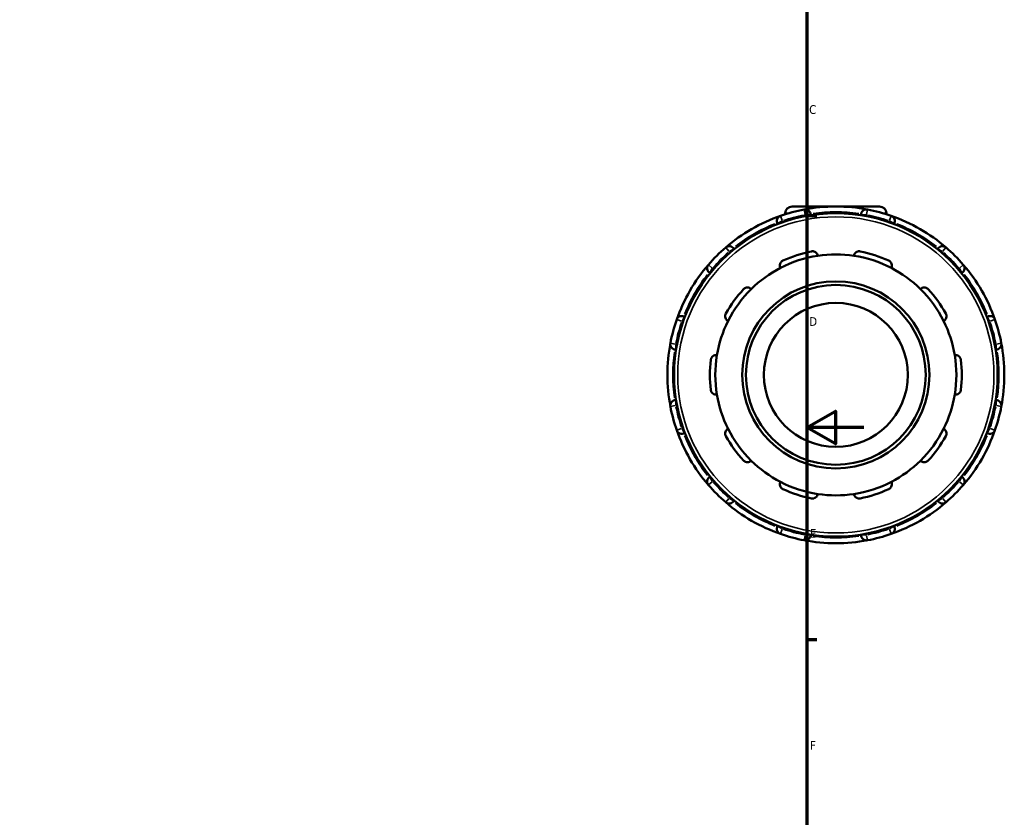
# Model space of a CAD drawing. Header units: millimetres. Extents: x -1 to 918, y -402 to 723.
# Tile 7 of 11: x 545 to 890, y 160 to 440. Entities that reach past the tile are written whole.
import ezdxf

# ---------------------------------------------------------------- set-up
doc = ezdxf.new("R2010")
doc.units = ezdxf.units.MM
for name, color, linetype, lineweight in [('Border (ANSI)', 7, 'Continuous', 70), ('Visible (ANSI)', 7, 'Continuous', 50), ('Visible Narrow (ANSI)', 7, 'Continuous', 35)]:
    doc.layers.add(name, color=color, linetype=linetype, lineweight=lineweight)
doc.styles.add('Note Text (ANSI)', font='tahoma.ttf')

# ---------------------------------------------------------------- blocks, each defined once
blk = doc.blocks.new('Borders Default Border')
at = {"layer": 'Border (ANSI)'}
for p, q in [((821, 371.25), (824.45, 371.25)), ((821, 222.75), (824.45, 222.75))]:
    blk.add_line(p, q, dxfattribs=at)
at = {"layer": 'Border (ANSI)', "flags": 128}
for points in [[(20, 20), (20, 574), (821, 574), (821, 20), (20, 20)], [(841, 297), (821, 297), (831, 302.77), (831, 291.23), (821, 297)]]:
    blk.add_lwpolyline(points, dxfattribs=at)
at = {"layer": 'Border (ANSI)', "char_height": 3.05, "attachment_point": 7, "style": 'Note Text (ANSI)'}
for s, insert in [('C', (821.8, 406.8)), ('D', (821.81, 332.6)), ('E', (822.05, 258.35)), ('F', (822.14, 184.1))]:
    blk.add_mtext(s, dxfattribs=dict(at, insert=insert))

msp = doc.modelspace()

# ---------------------------------------------------------------- linework, layer by layer
at = {"layer": 'Visible (ANSI)'}
for p, q in [((815.808, 374.427), (846.488, 374.427)), ((813.448, 372.067), (813.448, 371.71)), ((822.298, 371.372), (822.298, 371.518)), ((839.998, 371.518), (839.998, 371.372)), ((848.848, 372.067), (848.848, 371.71)), ((810.767, 368.429), (810.84, 368.302)), ((851.456, 368.302), (851.529, 368.429)), ((795.511, 359.452), (795.438, 359.579)), ((866.858, 359.579), (866.784, 359.452)), ((786.996, 351.137), (787.124, 351.064)), ((875.172, 351.064), (875.299, 351.137)), ((778.274, 335.735), (778.146, 335.809)), ((884.149, 335.809), (884.022, 335.735)), ((775.057, 324.277), (775.203, 324.277)), ((887.092, 324.277), (887.239, 324.277)), ((775.203, 306.577), (775.057, 306.577)), ((887.239, 306.577), (887.092, 306.577)), ((778.146, 295.046), (778.274, 295.12)), ((884.022, 295.12), (884.149, 295.046)), ((787.124, 279.791), (786.996, 279.718)), ((875.299, 279.718), (875.172, 279.791)), ((795.438, 271.276), (795.511, 271.403)), ((866.784, 271.403), (866.858, 271.276)), ((810.84, 262.553), (810.767, 262.426)), ((851.529, 262.426), (851.456, 262.553)), ((822.298, 259.336), (822.298, 259.483)), ((839.998, 259.483), (839.998, 259.336))]:
    msp.add_line(p, q, dxfattribs=at)
for radius in [56.64, 32.76, 31.5, 25.2]:
    msp.add_circle((831.148, 315.427), radius, dxfattribs=at)
for centre, radius, start, end in [((831.148, 315.427), 59, 100.83948, 109.16052), ((815.808, 372.067), 2.36, 90, 180), ((831.148, 315.427), 59, 79.16052, 100.83948), ((820.408, 371.518), 1.89, 0, 100.83948), ((841.888, 371.518), 1.89, 79.16052, 180), ((831.148, 315.427), 59, 70.83948, 79.16052), ((846.488, 372.067), 2.36, 0, 90), ((831.148, 315.427), 59, 109.16052, 130.83948), ((812.403, 369.374), 1.89, 109.16052, 210), ((831.148, 315.427), 59, 49.16052, 70.83948), ((849.892, 369.374), 1.89, 330, 70.83948), ((831.148, 315.427), 59, 130.83948, 139.16052), ((793.801, 358.634), 1.89, 30, 130.83948), ((831.148, 315.427), 44.1, 101.14938, 114.85062), ((831.148, 315.427), 44.1, 65.14938, 78.85062), ((868.494, 358.634), 1.89, 49.16052, 150), ((831.148, 315.427), 59, 40.83948, 49.16052), ((831.148, 315.427), 42.21, 98.58368, 117.41632), ((831.148, 315.427), 42.21, 81.41632, 98.58368), ((831.148, 315.427), 42.21, 62.58368, 81.41632), ((831.148, 315.427), 59, 139.16052, 160.83948), ((787.941, 352.774), 1.89, 139.16052, 240), ((831.148, 315.427), 42.21, 117.41632, 134.58368), ((831.148, 315.427), 42.21, 45.41632, 62.58368), ((874.354, 352.774), 1.89, 300, 40.83948), ((831.148, 315.427), 59, 19.16052, 40.83948), ((831.148, 315.427), 44.1, 137.14938, 150.85062), ((831.148, 315.427), 42.21, 134.58368, 153.41632), ((831.148, 315.427), 42.21, 26.58368, 45.41632), ((831.148, 315.427), 44.1, 29.14938, 42.85062), ((831.148, 315.427), 59, 160.83948, 169.16052), ((777.201, 334.172), 1.89, 60, 160.83948), ((885.094, 334.172), 1.89, 19.16052, 120), ((831.148, 315.427), 59, 10.83948, 19.16052), ((831.148, 315.427), 42.21, 153.41632, 170.58368), ((831.148, 315.427), 42.21, 9.41632, 26.58368), ((831.148, 315.427), 59, 169.16052, 190.83948), ((775.057, 326.167), 1.89, 169.16052, 270), ((887.239, 326.167), 1.89, 270, 10.83948), ((831.148, 315.427), 59, 349.16052, 10.83948), ((831.148, 315.427), 42.21, 170.58368, 189.41632), ((831.148, 315.427), 42.21, 350.58368, 9.41632), ((831.148, 315.427), 44.1, 173.14938, 186.85062), ((831.148, 315.427), 44.1, 353.14938, 6.85062), ((831.148, 315.427), 42.21, 189.41632, 206.58368), ((831.148, 315.427), 42.21, 333.41632, 350.58368), ((775.057, 304.687), 1.89, 90, 190.83948), ((831.148, 315.427), 59, 190.83948, 199.16052), ((831.148, 315.427), 59, 340.83948, 349.16052), ((887.239, 304.687), 1.89, 349.16052, 90), ((831.148, 315.427), 59, 199.16052, 220.83948), ((777.201, 296.683), 1.89, 199.16052, 300), ((831.148, 315.427), 44.1, 209.14938, 222.85062), ((831.148, 315.427), 42.21, 206.58368, 225.41632), ((831.148, 315.427), 42.21, 314.58368, 333.41632), ((831.148, 315.427), 44.1, 317.14938, 330.85062), ((831.148, 315.427), 59, 319.16052, 340.83948), ((885.094, 296.683), 1.89, 240, 340.83948), ((831.148, 315.427), 42.21, 225.41632, 242.58368), ((831.148, 315.427), 42.21, 297.41632, 314.58368), ((787.941, 278.081), 1.89, 120, 220.83948), ((874.354, 278.081), 1.89, 319.16052, 60), ((831.148, 315.427), 59, 220.83948, 229.16052), ((831.148, 315.427), 42.21, 242.58368, 261.41632), ((831.148, 315.427), 42.21, 278.58368, 297.41632), ((831.148, 315.427), 59, 310.83948, 319.16052), ((831.148, 315.427), 44.1, 245.14938, 258.85062), ((831.148, 315.427), 42.21, 261.41632, 278.58368), ((831.148, 315.427), 44.1, 281.14938, 294.85062), ((793.801, 272.221), 1.89, 229.16052, 330), ((831.148, 315.427), 59, 229.16052, 250.83948), ((831.148, 315.427), 59, 289.16052, 310.83948), ((868.494, 272.221), 1.89, 210, 310.83948), ((812.403, 261.481), 1.89, 150, 250.83948), ((849.892, 261.481), 1.89, 289.16052, 30), ((831.148, 315.427), 59, 250.83948, 259.16052), ((820.408, 259.336), 1.89, 259.16052, 0), ((841.888, 259.336), 1.89, 180, 280.83948), ((831.148, 315.427), 59, 280.83948, 289.16052), ((831.148, 315.427), 59, 259.16052, 280.83948)]:
    msp.add_arc(centre, radius, start, end, dxfattribs=at)
for points, knots in [([(822.62, 358.695), (822.752, 358.721), (822.887, 358.733), (823.155, 358.728), (823.287, 358.711), (823.666, 358.623), (823.894, 358.513), (824.292, 358.233), (824.475, 358.033), (824.731, 357.605), (824.81, 357.38), (824.848, 357.165)], [0.35638748, 0.35638748, 0.35638748, 0.35638748, 0.3965806, 0.3965806, 0.43677371, 0.43677371, 0.51715995, 0.51715995, 0.61496745, 0.61496745, 0.70681786, 0.70681786, 0.70681786, 0.70681786]), ([(837.448, 357.165), (837.485, 357.38), (837.564, 357.605), (837.821, 358.033), (838.004, 358.233), (838.402, 358.513), (838.629, 358.623), (839.008, 358.711), (839.141, 358.728), (839.408, 358.733), (839.544, 358.721), (839.675, 358.695)], [0.67957108, 0.67957108, 0.67957108, 0.67957108, 0.77142148, 0.77142148, 0.86922899, 0.86922899, 0.94961522, 0.94961522, 0.98980834, 0.98980834, 1.03000146, 1.03000146, 1.03000146, 1.03000146]), ([(811.712, 352.897), (811.616, 353.093), (811.548, 353.321), (811.503, 353.818), (811.534, 354.087), (811.691, 354.548), (811.811, 354.771), (812.066, 355.065), (812.163, 355.156), (812.376, 355.318), (812.493, 355.388), (812.615, 355.444)], [0.67957108, 0.67957108, 0.67957108, 0.67957108, 0.77142148, 0.77142148, 0.86922899, 0.86922899, 0.94961522, 0.94961522, 0.98980834, 0.98980834, 1.03000146, 1.03000146, 1.03000146, 1.03000146]), ([(849.681, 355.444), (849.802, 355.388), (849.919, 355.318), (850.133, 355.156), (850.23, 355.065), (850.485, 354.771), (850.604, 354.548), (850.761, 354.087), (850.792, 353.818), (850.748, 353.321), (850.68, 353.093), (850.583, 352.897)], [0.35638748, 0.35638748, 0.35638748, 0.35638748, 0.3965806, 0.3965806, 0.43677371, 0.43677371, 0.51715995, 0.51715995, 0.61496745, 0.61496745, 0.70681786, 0.70681786, 0.70681786, 0.70681786]), ([(798.817, 345.419), (798.908, 345.518), (799.01, 345.607), (799.23, 345.76), (799.347, 345.824), (799.705, 345.976), (799.954, 346.02), (800.441, 346.028), (800.707, 345.973), (801.165, 345.778), (801.361, 345.643), (801.518, 345.49)], [0.35638748, 0.35638748, 0.35638748, 0.35638748, 0.3965806, 0.3965806, 0.43677371, 0.43677371, 0.51715995, 0.51715995, 0.61496745, 0.61496745, 0.70681786, 0.70681786, 0.70681786, 0.70681786]), ([(860.777, 345.49), (860.934, 345.643), (861.13, 345.778), (861.589, 345.973), (861.855, 346.028), (862.341, 346.02), (862.59, 345.976), (862.948, 345.824), (863.066, 345.76), (863.285, 345.607), (863.388, 345.518), (863.479, 345.419)], [0.67957108, 0.67957108, 0.67957108, 0.67957108, 0.77142148, 0.77142148, 0.86922899, 0.86922899, 0.94961522, 0.94961522, 0.98980834, 0.98980834, 1.03000146, 1.03000146, 1.03000146, 1.03000146]), ([(793.4, 334.317), (793.207, 334.419), (793.017, 334.564), (792.69, 334.939), (792.556, 335.175), (792.413, 335.64), (792.378, 335.891), (792.412, 336.279), (792.436, 336.41), (792.514, 336.666), (792.568, 336.791), (792.633, 336.908)], [0.67957108, 0.67957108, 0.67957108, 0.67957108, 0.77142148, 0.77142148, 0.86922899, 0.86922899, 0.94961522, 0.94961522, 0.98980834, 0.98980834, 1.03000146, 1.03000146, 1.03000146, 1.03000146]), ([(869.663, 336.908), (869.728, 336.791), (869.781, 336.666), (869.859, 336.41), (869.884, 336.279), (869.917, 335.891), (869.883, 335.64), (869.739, 335.175), (869.606, 334.939), (869.278, 334.564), (869.089, 334.419), (868.895, 334.317)], [0.35638748, 0.35638748, 0.35638748, 0.35638748, 0.3965806, 0.3965806, 0.43677371, 0.43677371, 0.51715995, 0.51715995, 0.61496745, 0.61496745, 0.70681786, 0.70681786, 0.70681786, 0.70681786]), ([(787.363, 320.688), (787.379, 320.821), (787.409, 320.953), (787.497, 321.206), (787.554, 321.327), (787.754, 321.66), (787.93, 321.843), (788.319, 322.134), (788.566, 322.247), (789.052, 322.358), (789.29, 322.364), (789.506, 322.333)], [0.35638748, 0.35638748, 0.35638748, 0.35638748, 0.3965806, 0.3965806, 0.43677371, 0.43677371, 0.51715995, 0.51715995, 0.61496745, 0.61496745, 0.70681786, 0.70681786, 0.70681786, 0.70681786]), ([(872.789, 322.333), (873.005, 322.364), (873.244, 322.358), (873.73, 322.247), (873.977, 322.134), (874.366, 321.843), (874.541, 321.66), (874.742, 321.327), (874.799, 321.206), (874.886, 320.953), (874.917, 320.821), (874.933, 320.688)], [0.67957108, 0.67957108, 0.67957108, 0.67957108, 0.77142148, 0.77142148, 0.86922899, 0.86922899, 0.94961522, 0.94961522, 0.98980834, 0.98980834, 1.03000146, 1.03000146, 1.03000146, 1.03000146]), ([(789.506, 308.522), (789.29, 308.491), (789.052, 308.496), (788.566, 308.608), (788.319, 308.72), (787.93, 309.012), (787.754, 309.195), (787.554, 309.528), (787.497, 309.649), (787.409, 309.902), (787.379, 310.034), (787.363, 310.167)], [0.67957108, 0.67957108, 0.67957108, 0.67957108, 0.77142148, 0.77142148, 0.86922899, 0.86922899, 0.94961522, 0.94961522, 0.98980834, 0.98980834, 1.03000146, 1.03000146, 1.03000146, 1.03000146]), ([(874.933, 310.167), (874.917, 310.034), (874.886, 309.902), (874.799, 309.649), (874.742, 309.528), (874.541, 309.195), (874.366, 309.012), (873.977, 308.72), (873.73, 308.608), (873.244, 308.496), (873.005, 308.491), (872.789, 308.522)], [0.35638748, 0.35638748, 0.35638748, 0.35638748, 0.3965806, 0.3965806, 0.43677371, 0.43677371, 0.51715995, 0.51715995, 0.61496745, 0.61496745, 0.70681786, 0.70681786, 0.70681786, 0.70681786]), ([(792.633, 293.947), (792.568, 294.064), (792.514, 294.189), (792.436, 294.445), (792.412, 294.576), (792.378, 294.964), (792.413, 295.214), (792.556, 295.679), (792.69, 295.915), (793.017, 296.291), (793.207, 296.436), (793.4, 296.538)], [0.35638748, 0.35638748, 0.35638748, 0.35638748, 0.3965806, 0.3965806, 0.43677371, 0.43677371, 0.51715995, 0.51715995, 0.61496745, 0.61496745, 0.70681786, 0.70681786, 0.70681786, 0.70681786]), ([(868.895, 296.538), (869.089, 296.436), (869.278, 296.291), (869.606, 295.915), (869.739, 295.679), (869.883, 295.214), (869.917, 294.964), (869.884, 294.576), (869.859, 294.445), (869.781, 294.189), (869.728, 294.064), (869.663, 293.947)], [0.67957108, 0.67957108, 0.67957108, 0.67957108, 0.77142148, 0.77142148, 0.86922899, 0.86922899, 0.94961522, 0.94961522, 0.98980834, 0.98980834, 1.03000146, 1.03000146, 1.03000146, 1.03000146]), ([(801.518, 285.364), (801.361, 285.212), (801.165, 285.077), (800.707, 284.881), (800.441, 284.827), (799.954, 284.834), (799.705, 284.879), (799.347, 285.03), (799.23, 285.095), (799.01, 285.248), (798.908, 285.337), (798.817, 285.435)], [0.67957108, 0.67957108, 0.67957108, 0.67957108, 0.77142148, 0.77142148, 0.86922899, 0.86922899, 0.94961522, 0.94961522, 0.98980834, 0.98980834, 1.03000146, 1.03000146, 1.03000146, 1.03000146]), ([(863.479, 285.435), (863.388, 285.337), (863.285, 285.248), (863.066, 285.095), (862.948, 285.03), (862.59, 284.879), (862.341, 284.834), (861.855, 284.827), (861.589, 284.881), (861.13, 285.077), (860.934, 285.212), (860.777, 285.364)], [0.35638748, 0.35638748, 0.35638748, 0.35638748, 0.3965806, 0.3965806, 0.43677371, 0.43677371, 0.51715995, 0.51715995, 0.61496745, 0.61496745, 0.70681786, 0.70681786, 0.70681786, 0.70681786]), ([(812.615, 275.411), (812.493, 275.467), (812.376, 275.537), (812.163, 275.698), (812.066, 275.79), (811.811, 276.084), (811.691, 276.307), (811.534, 276.767), (811.503, 277.037), (811.548, 277.533), (811.616, 277.762), (811.712, 277.958)], [0.35638748, 0.35638748, 0.35638748, 0.35638748, 0.3965806, 0.3965806, 0.43677371, 0.43677371, 0.51715995, 0.51715995, 0.61496745, 0.61496745, 0.70681786, 0.70681786, 0.70681786, 0.70681786]), ([(850.583, 277.958), (850.68, 277.762), (850.748, 277.533), (850.792, 277.037), (850.761, 276.767), (850.604, 276.307), (850.485, 276.084), (850.23, 275.79), (850.133, 275.698), (849.919, 275.537), (849.802, 275.467), (849.681, 275.411)], [0.67957108, 0.67957108, 0.67957108, 0.67957108, 0.77142148, 0.77142148, 0.86922899, 0.86922899, 0.94961522, 0.94961522, 0.98980834, 0.98980834, 1.03000146, 1.03000146, 1.03000146, 1.03000146]), ([(824.848, 273.69), (824.81, 273.475), (824.731, 273.25), (824.475, 272.822), (824.292, 272.622), (823.894, 272.342), (823.666, 272.232), (823.287, 272.144), (823.155, 272.127), (822.887, 272.122), (822.752, 272.134), (822.62, 272.16)], [0.67957108, 0.67957108, 0.67957108, 0.67957108, 0.77142148, 0.77142148, 0.86922899, 0.86922899, 0.94961522, 0.94961522, 0.98980834, 0.98980834, 1.03000146, 1.03000146, 1.03000146, 1.03000146]), ([(839.675, 272.16), (839.544, 272.134), (839.408, 272.122), (839.141, 272.127), (839.008, 272.144), (838.629, 272.232), (838.402, 272.342), (838.004, 272.622), (837.821, 272.822), (837.564, 273.25), (837.485, 273.475), (837.448, 273.69)], [0.35638748, 0.35638748, 0.35638748, 0.35638748, 0.3965806, 0.3965806, 0.43677371, 0.43677371, 0.51715995, 0.51715995, 0.61496745, 0.61496745, 0.70681786, 0.70681786, 0.70681786, 0.70681786])]:
    msp.add_open_spline(points, degree=3, knots=knots, dxfattribs=at)
at = {"layer": 'Visible Narrow (ANSI)'}
for p, q in [((820.38, 371.664), (820.053, 373.369)), ((842.242, 373.369), (841.916, 371.664)), ((810.772, 368.432), (812.275, 369.299)), ((811.785, 371.153), (812.355, 369.514)), ((812.631, 368.98), (812.415, 369.353)), ((814.514, 372.067), (813.451, 372.067)), ((820.408, 371.494), (820.408, 371.064)), ((820.556, 371.518), (822.292, 371.518)), ((840.004, 371.518), (841.739, 371.518)), ((841.888, 371.064), (841.888, 371.494)), ((848.845, 372.067), (847.782, 372.067)), ((849.88, 369.353), (849.665, 368.98)), ((849.941, 369.514), (850.511, 371.153)), ((850.021, 369.299), (851.524, 368.432)), ((793.704, 358.746), (792.569, 360.059)), ((793.93, 358.708), (795.433, 359.576)), ((866.863, 359.576), (868.366, 358.708)), ((869.726, 360.059), (868.591, 358.746)), ((793.813, 358.613), (794.028, 358.24)), ((868.267, 358.24), (868.482, 358.613)), ((786.516, 354.006), (787.829, 352.871)), ((786.999, 351.142), (787.867, 352.646)), ((788.335, 352.547), (787.962, 352.762)), ((874.333, 352.762), (873.96, 352.547)), ((874.428, 352.646), (875.296, 351.142)), ((874.466, 352.871), (875.779, 354.006)), ((777.061, 334.22), (775.422, 334.79)), ((777.276, 334.3), (778.144, 335.804)), ((884.152, 335.804), (885.02, 334.3)), ((886.874, 334.79), (885.234, 334.22)), ((777.222, 334.16), (777.595, 333.944)), ((884.7, 333.944), (885.073, 334.16)), ((773.206, 326.522), (774.911, 326.195)), ((775.057, 324.283), (775.057, 326.019)), ((775.511, 326.167), (775.081, 326.167)), ((887.215, 326.167), (886.784, 326.167)), ((887.239, 326.019), (887.239, 324.283)), ((887.384, 326.195), (889.089, 326.522)), ((774.911, 304.659), (773.206, 304.333)), ((775.057, 304.836), (775.057, 306.572)), ((775.081, 304.687), (775.511, 304.687)), ((886.784, 304.687), (887.215, 304.687)), ((887.239, 306.572), (887.239, 304.836)), ((889.089, 304.333), (887.384, 304.659)), ((775.422, 296.065), (777.061, 296.634)), ((777.595, 296.91), (777.222, 296.695)), ((885.073, 296.695), (884.7, 296.91)), ((885.234, 296.634), (886.874, 296.065)), ((778.144, 295.051), (777.276, 296.555)), ((885.02, 296.555), (884.152, 295.051)), ((787.867, 278.209), (786.999, 279.712)), ((875.296, 279.712), (874.428, 278.209)), ((787.829, 277.984), (786.516, 276.849)), ((787.962, 278.093), (788.335, 278.308)), ((873.96, 278.308), (874.333, 278.093)), ((875.779, 276.849), (874.466, 277.984)), ((794.028, 272.615), (793.813, 272.242)), ((868.482, 272.242), (868.267, 272.615)), ((792.569, 270.796), (793.704, 272.109)), ((795.433, 271.279), (793.93, 272.147)), ((868.366, 272.147), (866.863, 271.279)), ((868.591, 272.109), (869.726, 270.796)), ((812.275, 261.555), (810.772, 262.423)), ((851.524, 262.423), (850.021, 261.555)), ((812.355, 261.341), (811.785, 259.701)), ((812.415, 261.502), (812.631, 261.875)), ((820.053, 257.486), (820.38, 259.191)), ((820.408, 259.791), (820.408, 259.36)), ((822.292, 259.336), (820.556, 259.336)), ((841.739, 259.336), (840.004, 259.336)), ((841.888, 259.36), (841.888, 259.791)), ((841.916, 259.191), (842.242, 257.486)), ((849.665, 261.875), (849.88, 261.502)), ((850.511, 259.701), (849.941, 261.341))]:
    msp.add_line(p, q, dxfattribs=at)
msp.add_circle((831.148, 315.427), 55.38, dxfattribs=at)
for start, end in [(81.95108, 98.04892), (101.25553, 108.74447), (71.25553, 78.74447), (111.95108, 128.04892), (51.95108, 68.04892), (131.25553, 138.74447), (41.25553, 48.74447), (141.95108, 158.04892), (21.95108, 38.04892), (161.25553, 168.74447), (11.25553, 18.74447), (171.95108, 188.04892), (351.95108, 8.04892), (191.25553, 198.74447), (341.25553, 348.74447), (201.95108, 218.04892), (321.95108, 338.04892), (221.25553, 228.74447), (311.25553, 318.74447), (231.95108, 248.04892), (291.95108, 308.04892), (251.25553, 258.74447), (261.95108, 278.04892), (281.25553, 288.74447)]:
    msp.add_arc((831.148, 315.427), 57.11, start, end, dxfattribs=at)

# ---------------------------------------------------------------- block references
msp.add_blockref('Borders Default Border', (0, 0))

doc.saveas('drawing.dxf')
